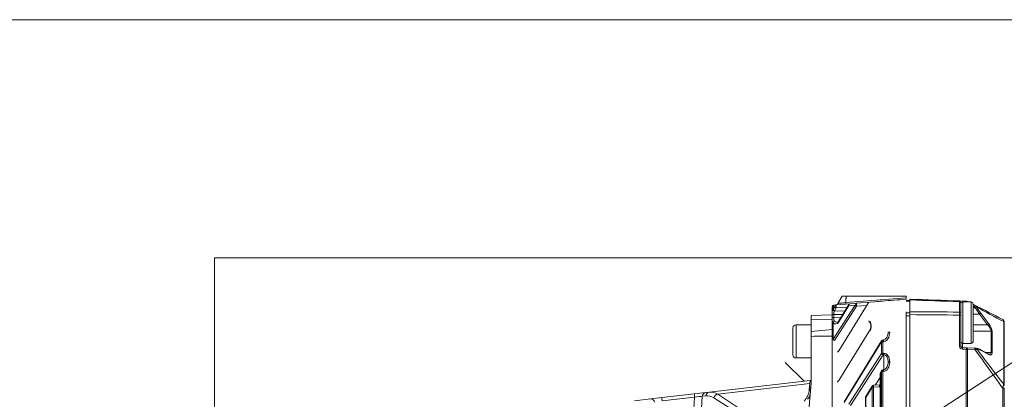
# Model space of a CAD drawing. Header units: millimetres. Extents: x 0 to 837, y 0 to 589.
# Tile 107 of 167: x 341 to 504, y 526 to 589. Entities that reach past the tile are written whole.
import ezdxf

# ---------------------------------------------------------------- set-up
doc = ezdxf.new("R2010")
doc.units = ezdxf.units.MM
doc.layers.add('1', color=7, linetype='Continuous', true_color=0xffffff)
doc.layers.add('256', color=7, linetype='Continuous', true_color=0xffffff)
doc.styles.add('ideas_simplex', font='simplex.shx')
doc.dimstyles.get("Standard").update_dxf_attribs({"dimtxt": 0.18, "dimasz": 0.18, "dimexe": 0.18, "dimexo": 0.0625, "dimgap": 0.09, "dimtad": 0, "dimtih": 1, "dimtoh": 1, "dimdec": 4, "dimzin": 0, "dimdsep": 46, "dimtxsty": 'Standard', "dimcen": 0.09, "dimadec": 0, "dimazin": 0, "dimtfac": 1, "dimtdec": 4, "dimtofl": 0, "dimtmove": 0, "dimatfit": 3, "dimfxl": 1, "dimtolj": 1, "dimtzin": 0, "dimarcsym": 0})

# ---------------------------------------------------------------- blocks, each defined once
blk = doc.blocks.new('_U4')
at = {"layer": '1', "color": 27, "lineweight": 13}
for p, q in [((475.022535, 512.125247), (519.887851, 541.278268)), ((519.887851, 541.278268), (521.887851, 541.278268))]:
    blk.add_line(p, q, dxfattribs=at)
at = {"layer": '1', "color": 27, "lineweight": 18}
for points in [[(484.078596, 518.009782), (486.305944, 520.087937), (486.882393, 519.200813)], [(481.311467, 516.21173), (479.084119, 514.133574), (478.50767, 515.020699)]]:
    blk.add_solid(points, dxfattribs=at)
at = {"layer": '1', "color": 87, "linetype": 'Continuous', "lineweight": 25, "char_height": 3, "attachment_point": 7, "line_spacing_factor": 1.204819, "style": 'ideas_simplex'}
for s, insert in [('\\W1.2715;5 n°8', (527.116851, 538.913268)), ('\\W1.1484;M', (523.546851, 538.913268))]:
    blk.add_mtext(s, dxfattribs=dict(at, insert=insert))

msp = doc.modelspace()

# ---------------------------------------------------------------- linework, layer by layer
at = {"layer": '1', "color": 251, "linetype": 'Continuous', "lineweight": 18}
for p in [(373.329, 435.758), (510.845, 549.464)]:
    msp.add_line(p, (373.329, 549.464), dxfattribs=at)
at = {"layer": '1', "color": 143, "linetype": 'Continuous', "lineweight": 18}
for p, q in [((477.542, 543.111), (476.845, 541.904)), ((478.219, 543.111), (488.195, 543.111)), ((488.195, 542.859), (488.195, 543.111)), ((476.171, 541.633), (476.278, 541.642)), ((476.278, 541.642), (476.574, 541.666)), ((476.574, 541.666), (478.911, 541.856)), ((481.888, 541.975), (477.014, 534.059)), ((478.68, 541.714), (477.014, 539.009)), ((478.911, 541.856), (479.943, 541.94)), ((479.943, 541.94), (482.119, 542.117)), ((482.119, 542.117), (483.005, 542.189)), ((483.005, 542.189), (484.32, 542.296)), ((488.195, 542.859), (488.195, 542.611)), ((488.795, 542.486), (488.795, 540.531)), ((497.054, 542.322), (497.536, 542.306)), ((497.295, 541.972), (497.295, 540.347)), ((497.536, 542.306), (498.184, 542.283)), ((498.394, 542.228), (498.526, 542.161)), ((499.295, 541.768), (499.653, 541.585)), ((475.895, 499.467), (475.895, 541.334)), ((488.195, 540.048), (488.195, 522.581)), ((488.795, 445.174), (488.795, 540.047)), ((497.295, 539.971), (497.295, 534.8)), ((482.173, 538.749), (482.176, 538.745)), ((504.495, 538.667), (504.495, 528.287)), ((482.178, 537.497), (477.014, 529.109)), ((482.18, 537.5), (482.178, 537.497)), ((485.195, 537.113), (485.195, 537.168)), ((484.113, 535.691), (477.9, 525.597)), ((484.437, 535.843), (484.334, 535.831)), ((497.536, 534.55), (498.184, 534.527)), ((498.184, 534.527), (498.289, 534.524)), ((498.289, 534.524), (499.548, 534.48)), ((499.726, 534.473), (499.735, 534.473)), ((501.824, 533.532), (500.47, 534.248)), ((501.824, 533.532), (501.82, 533.534)), ((485.195, 532.163), (485.195, 532.218)), ((483.873, 530.338), (483.873, 523.436)), ((484.113, 530.741), (483.879, 530.36)), ((484.437, 530.894), (484.334, 530.881)), ((483.769, 528.387), (482.774, 528.324)), ((482.538, 528.182), (481.474, 526.454)), ((504.495, 527.853), (504.495, 457.369)), ((481.43, 526.297), (481.43, 523.538))]:
    msp.add_line(p, q, dxfattribs=at)
at = {"layer": '1', "color": 143, "linetype": 'Continuous', "lineweight": 13}
for p, q in [((476.049, 535.959), (479.714, 541.641)), ((476.344, 541.367), (476.049, 541.343)), ((476.049, 540.909), (476.344, 541.367)), ((479.96, 541.429), (476.295, 535.747)), ((478.682, 541.557), (477.016, 538.851)), ((478.157, 542.043), (488.195, 542.859)), ((479.714, 541.641), (478.682, 541.557)), ((481.636, 541.565), (479.96, 541.429)), ((497.054, 540.472), (497.054, 542.188)), ((499.548, 541.362), (499.295, 541.492)), ((476.049, 541.343), (475.895, 541.334)), ((476.187, 540.087), (475.895, 540.087)), ((475.895, 539.561), (475.895, 540.087)), ((476.049, 541.343), (476.049, 540.909)), ((476.187, 540.087), (476.187, 539.561)), ((477.669, 540.071), (476.187, 540.087)), ((476.268, 540.652), (478.015, 540.633)), ((476.59, 541.155), (476.295, 540.697)), ((478.428, 541.304), (476.59, 541.155)), ((497.054, 534.8), (497.054, 539.971)), ((497.295, 539.971), (497.054, 539.971)), ((499.295, 541.176), (499.735, 541.178)), ((500.362, 540.131), (499.295, 540.125)), ((499.735, 541.178), (499.726, 541.194)), ((499.916, 541.302), (499.925, 541.286)), ((501.716, 538.353), (500.362, 540.131)), ((500.552, 540.327), (501.906, 538.548)), ((476.187, 539.561), (475.895, 539.561)), ((476.049, 538.746), (476.049, 535.959)), ((476.187, 539.561), (477.402, 539.638)), ((499.295, 538.374), (501.716, 538.353)), ((504.392, 528.502), (504.392, 538.882)), ((485.195, 537.113), (485.471, 537.113)), ((502.293, 537.291), (499.295, 537.317)), ((502.293, 533.751), (502.293, 537.291)), ((502.482, 537.221), (502.482, 533.682)), ((484.115, 535.533), (477.901, 525.44)), ((484.115, 533.615), (484.115, 535.533)), ((484.115, 535.533), (484.345, 535.533)), ((484.448, 535.546), (484.345, 535.533)), ((484.345, 535.533), (484.345, 533.615)), ((497.536, 535.267), (497.536, 534.55)), ((478.675, 525.18), (484.115, 533.615)), ((484.361, 533.403), (478.92, 524.968)), ((484.115, 533.615), (484.345, 533.615)), ((484.345, 533.615), (484.448, 533.619)), ((484.465, 533.407), (484.361, 533.403)), ((484.465, 530.901), (484.465, 533.407)), ((497.295, 534.8), (497.054, 534.8)), ((498.184, 534.277), (497.536, 534.3)), ((498.184, 450.944), (498.184, 534.277)), ((498.394, 534.274), (498.184, 534.277)), ((499.653, 534.23), (498.394, 534.274)), ((498.394, 534.274), (498.394, 450.948)), ((499.925, 534.331), (499.916, 534.331)), ((501.906, 533.419), (500.552, 534.135)), ((501.337, 533.79), (502.293, 533.751)), ((485.195, 532.218), (485.471, 532.218)), ((485.195, 532.163), (485.471, 532.163)), ((485.471, 532.218), (485.471, 532.163)), ((484.115, 530.584), (483.919, 530.265)), ((483.919, 530.265), (483.919, 523.436)), ((484.115, 523.428), (484.115, 530.584)), ((484.345, 530.584), (484.115, 530.584)), ((484.448, 530.596), (484.345, 530.584)), ((484.345, 530.584), (484.345, 523.428)), ((483.055, 528.341), (483.873, 529.609)), ((482.539, 528.024), (481.476, 526.297)), ((482.539, 523.494), (482.539, 528.024)), ((482.785, 528.024), (482.539, 528.024)), ((483.78, 528.087), (482.785, 528.024)), ((482.785, 528.024), (482.785, 523.494)), ((504.495, 527.853), (504.223, 527.853)), ((504.223, 457.369), (504.223, 527.853)), ((481.43, 526.297), (481.476, 526.297)), ((481.476, 526.297), (481.476, 523.538))]:
    msp.add_line(p, q, dxfattribs=at)
at = {"layer": '1', "color": 18, "linetype": 'Continuous', "lineweight": 18}
for p, q in [((477.231, 541.719), (477.231, 541.719)), ((485.471, 542.389), (486.7, 542.489)), ((486.7, 542.489), (487.198, 542.53)), ((487.198, 542.53), (487.198, 542.53)), ((487.198, 542.53), (487.198, 542.53))]:
    msp.add_line(p, q, dxfattribs=at)
at = {"layer": '1', "color": 252, "linetype": 'Continuous', "lineweight": 18}
for p, q in [((488.195, 542.411), (488.795, 542.411)), ((498.995, 542.161), (497.595, 542.161)), ((499.295, 537.504), (499.295, 541.861)), ((488.195, 540.331), (488.195, 540.53)), ((488.195, 540.048), (488.195, 540.331)), ((488.795, 540.331), (488.795, 540.547)), ((488.795, 540.331), (488.795, 540.051)), ((499.295, 535.561), (499.295, 537.504)), ((497.595, 535.261), (498.995, 535.261)), ((468.11, 532.114), (471.228, 528.996)), ((472.147, 528.077), (472.332, 527.892)), ((472.173, 527.77), (472.174, 527.771)), ((472.174, 527.77), (472.176, 527.772))]:
    msp.add_line(p, q, dxfattribs=at)
at = {"layer": '1', "color": 252, "linetype": 'Continuous', "lineweight": 13}
for p, q in [((488.795, 542.286), (488.195, 542.286)), ((497.595, 542.161), (497.595, 535.261)), ((498.995, 542.161), (498.995, 537.389)), ((488.195, 540.331), (488.795, 540.331)), ((488.795, 539.847), (488.195, 539.847)), ((498.995, 537.389), (498.995, 535.261))]:
    msp.add_line(p, q, dxfattribs=at)
at = {"layer": '1', "color": 9, "linetype": 'Continuous', "lineweight": 18}
for p, q in [((472.395, 539.901), (475.895, 540.023)), ((472.395, 539.17), (472.395, 539.901)), ((472.395, 537.224), (472.395, 539.17)), ((472.395, 536.444), (472.395, 537.224)), ((472.395, 536.444), (472.395, 528.611)), ((455.482, 527.179), (472.238, 529.113)), ((469.989, 501.111), (472.395, 528.611)), ((472.102, 527.561), (472.194, 528.604)), ((472.238, 529.113), (472.194, 528.604)), ((447.608, 526.27), (452.998, 526.892)), ((452.998, 526.892), (454.881, 527.109)), ((454.881, 527.109), (455.482, 527.179)), ((443.083, 525.748), (445.765, 526.057)), ((445.765, 526.057), (447.608, 526.27))]:
    msp.add_line(p, q, dxfattribs=at)
at = {"layer": '1', "color": 27, "linetype": 'Continuous', "lineweight": 13}
msp.add_line((469.895, 538.361), (469.895, 532.861), dxfattribs=at)
at = {"layer": '1', "color": 27, "linetype": 'Continuous', "lineweight": 18}
for p, q in [((472.395, 538.361), (469.895, 538.361)), ((469.395, 533.361), (469.395, 537.861)), ((469.895, 532.861), (472.395, 532.861))]:
    msp.add_line(p, q, dxfattribs=at)
at = {"layer": '1', "color": 9, "linetype": 'Continuous', "lineweight": 13}
for p, q in [((475.895, 539.292), (472.395, 539.17)), ((472.395, 537.224), (475.895, 537.591)), ((472.194, 528.604), (456.89, 526.838)), ((456.89, 526.838), (460.248, 524.657)), ((453.059, 526.341), (447.668, 525.719)), ((452.202, 511.611), (453.059, 526.341)), ((454.314, 526.495), (453.448, 511.611)), ((454.915, 526.564), (454.314, 526.495)), ((459.596, 524.07), (456.238, 526.251))]:
    msp.add_line(p, q, dxfattribs=at)
at = {"layer": '1', "color": 143, "linetype": 'Continuous', "lineweight": 18}
for centre, radius, start, end in [((476.195, 541.334), 0.3, 94.64797, 180), ((476.412, 542.154), 0.5, 274.64797, 330.00008), ((478.936, 541.557), 0.3, 94.64797, 148.38238), ((482.143, 541.818), 0.3, 94.64797, 148.38238), ((497.045, 542.073), 0.25, 0, 88), ((498.166, 541.783), 0.5, 62.93258, 88), ((503.995, 538.805), 0.5, 0, 62.93258), ((484.369, 535.533), 0.3, 96.74862, 148.38238), ((497.545, 534.8), 0.25, 180, 268), ((484.369, 530.584), 0.3, 96.74862, 148.38238), ((482.793, 528.024), 0.3, 93.61733, 148.38238), ((481.73, 526.297), 0.3, 148.38238, 180)]:
    msp.add_arc(centre, radius, start, end, dxfattribs=at)
at = {"layer": '1', "color": 252, "linetype": 'Continuous', "lineweight": 18}
for centre, start, end in [((497.595, 541.861), 90, 180), ((498.995, 541.861), 0, 90), ((497.595, 535.561), 180, 270), ((498.995, 535.561), 270, 0)]:
    msp.add_arc(centre, 0.3, start, end, dxfattribs=at)
at = {"layer": '1', "color": 27, "linetype": 'Continuous', "lineweight": 18}
for centre, start, end in [((469.895, 537.861), 90, 180), ((469.895, 533.361), 180, 270)]:
    msp.add_arc(centre, 0.5, start, end, dxfattribs=at)
at = {"layer": '1', "color": 143, "linetype": 'Continuous', "lineweight": 13}
msp.add_arc((497.554, 534.8), 0.5, 180, 268, dxfattribs=at)
for centre, major_axis, ratio, start_param, end_param in [((476.303, 541.343), (0.024, -0.299), 0.845302, 3.1415927, 4.6437732), ((476.598, 541.367), (0.024, -0.299), 0.845302, 3.1415927, 4.6437732), ((476.598, 541.367), (0.252, -0.163), 0.652221, 3.9214551, 5.0819022), ((476.598, 541.367), (0.024, -0.299), 0.117132, 3.1415927, 5.4911789), ((478.936, 541.557), (0.255, -0.157), 0.639648, 3.1415691, 3.9078579), ((478.936, 541.557), (0.024, -0.299), 0.845302, 3.1415927, 4.6437732), ((479.968, 541.641), (0.024, -0.299), 0.845302, 3.1415927, 4.6437732), ((479.968, 541.641), (0.252, -0.163), 0.652221, 3.9214551, 5.0819022), ((479.968, 541.641), (0.024, -0.299), 0.117132, 3.1415927, 5.4911789), ((497.045, 541.972), (0.25, 0), 0.865309, 0, 1.5358897), ((497.528, 542.056), (-0.009, -0.25), 0.034878, 1.9830723, 3.1415927), ((498.175, 542.033), (-0.009, -0.25), 0.034878, 2.1085646, 3.1415927), ((498.28, 542.006), (-0.114, -0.223), 0.031081, 2.3564094, 3.1415927), ((499.54, 541.362), (0.114, 0.223), 0.031081, 4.7282703, 6.2831853), ((476.895, 540.514), (0.999, -0.051), 0.69908, 2.6148863, 2.6907577), ((476.276, 540.864), (0.264, -0.142), 0.668048, 3.8206759, 5.0301554), ((476.303, 540.909), (0.252, -0.163), 0.652221, 3.9214551, 5.0819022), ((476.887, 540.302), (0.5, -0.509), 0.963647, 3.3555529, 3.4314243), ((497.045, 540.347), (0.25, 0), 0.501238, 0, 1.5358897), ((499.718, 541.194), (-0.219, -0.121), 0.016898, 1.601341, 2.6965229), ((499.726, 541.178), (-0.219, -0.121), 0.016898, 1.601341, 2.6965229), ((501.243, 541.188), (1.824, -2.907), 0.383985, 4.4793488, 4.8372259), ((501.441, 541.296), (1.867, -2.637), 0.399466, 4.4404593, 4.7983364), ((500.353, 540.219), (0.199, 0.151), 0.305106, 4.5269699, 5.8141657), ((476.303, 538.746), (0.24, 0.18), 0.690075, 1.1641097, 2.3137125), ((476.518, 539.599), (0.05, 1.103), 0.637596, 2.4834665, 3.9962687), ((476.772, 539.599), (0.244, 0.776), 0.863235, 2.7351941, 3.4537988), ((477.27, 538.851), (-0.255, 0.157), 0.639648, 6.2831618, 7.0494505), ((482.418, 538.924), (0.26, 0.149), 0.620216, 2.3944923, 3.1420872), ((482.431, 538.902), (0.258, 0.153), 0.629937, 2.3851685, 3.1412553), ((482.987, 540.111), (0, 1.763), 0.630951, 2.3093745, 2.3264438), ((501.707, 538.44), (0.199, 0.151), 0.305106, 4.5269699, 5.8141657), ((501.298, 538.006), (0.917, -0.932), 0.413977, 0.3925369, 1.5352488), ((501.496, 538.114), (0.863, -1.209), 0.395235, 0.5058595, 1.6485714), ((503.995, 538.667), (-0.5, 0), 0.707107, 3.1415927, 3.7960911), ((482.434, 537.34), (-0.255, 0.157), 0.639648, 6.2831618, 7.0494505), ((484.421, 537.028), (0.119, 1.485), 0.702494, 3.281511, 4.8261274), ((502.284, 537.114), (0.25, 0), 0.707107, 0.6544985, 1.5358897), ((476.303, 535.959), (0.252, -0.163), 0.652221, 3.9214551, 5.0819022), ((484.369, 535.533), (0.255, -0.157), 0.639648, 3.1415691, 3.9078579), ((484.369, 535.533), (-0.035, 0.298), 0.080476, 0.0000103, 1.5612735), ((484.473, 535.546), (-0.035, 0.298), 0.080476, 0.0063614, 1.5612735), ((484.369, 533.615), (0.252, -0.163), 0.652221, 3.9214551, 5.0819022), ((484.369, 533.615), (0.013, -0.3), 0.080955, 4.7088053, 5.4948336), ((484.421, 532.133), (0.119, 1.485), 0.702494, 4.8261274, 6.3707438), ((484.473, 533.619), (0.013, -0.3), 0.080955, 4.7088053, 5.4948336), ((484.445, 532.133), (0.076, 1.275), 0.585237, 4.8144074, 6.3590238), ((497.528, 534.3), (-0.009, -0.25), 0.034878, 1.5720143, 3.1415927), ((498.175, 534.277), (-0.009, -0.25), 0.034878, 1.5720143, 3.1415927), ((498.28, 534.274), (-0.009, -0.25), 0.454819, 1.5866776, 3.1415927), ((499.54, 534.23), (0.009, 0.25), 0.454819, 4.7282703, 6.2831853), ((499.718, 534.224), (0.009, 0.25), 0.874957, 5.1880034, 6.2831853), ((499.726, 534.223), (-0.009, -0.25), 0.874957, 2.0464107, 3.1415927), ((501.441, 531.526), (1.874, -2.711), 0.3839, 2.5054473, 2.8633243), ((500.353, 534.027), (-0.117, -0.221), 0.757824, 2.4211082, 3.1420987), ((501.707, 533.311), (-0.117, -0.221), 0.757824, 2.4211082, 3.1415757), ((501.496, 534.607), (0.865, -1.236), 0.383064, 5.6412531, 6.783965), ((501.298, 534.499), (0.919, -0.964), 0.394251, 5.9322906, 6.6808027), ((502.284, 533.574), (0.25, 0), 0.707107, 0.6544985, 1.5358897), ((484.421, 532.078), (0.119, 1.485), 0.702494, 3.281511, 4.8261274), ((484.369, 530.584), (0.255, -0.157), 0.639648, 3.1415691, 3.9078579), ((484.369, 530.584), (-0.035, 0.298), 0.080476, 0.0000103, 1.5612735), ((484.473, 530.596), (-0.035, 0.298), 0.080476, 0.0063614, 1.5612735), ((482.793, 528.024), (-0.019, 0.299), 0.026125, 0.0000268, 1.5691446), ((483.788, 528.087), (-0.019, 0.299), 0.026125, 0.0023808, 1.5691446), ((503.995, 528.287), (-0.5, 0), 0.707107, 3.1415927, 3.7960911), ((482.793, 528.024), (0.255, -0.157), 0.639648, 3.1415691, 3.9078579), ((484.228, 529.601), (0.9, 1.406), 0.62879, 3.5736867, 3.6513291), ((481.73, 526.297), (-0.255, 0.157), 0.639648, 6.2831618, 7.0494505)]:
    msp.add_ellipse(centre, major_axis=major_axis, ratio=ratio, start_param=start_param, end_param=end_param, dxfattribs=at)
at = {"layer": '1', "color": 9, "linetype": 'Continuous', "lineweight": 18}
for centre, major_axis, ratio, start_param, end_param in [((406.761, 528.57), (71.634, 7.505), 0.03471, 0.2613318, 0.4085649), ((469.114, 527.822), (0, -3), 1, 0.7853982, 1.4835299), ((470.753, 527.057), (0.202, -1.486), 1, 0.6503437, 1.3484754)]:
    msp.add_ellipse(centre, major_axis=major_axis, ratio=ratio, start_param=start_param, end_param=end_param, dxfattribs=at)
at = {"layer": '1', "color": 143, "linetype": 'Continuous', "lineweight": 18}
msp.add_ellipse((484.173, 530.265), major_axis=(0.298, -0.084), ratio=0.361655, start_param=3.0395266, end_param=3.8058153, dxfattribs=at)
at = {"layer": '1', "color": 9, "linetype": 'Continuous', "lineweight": 13}
for centre, major_axis, ratio, start_param, end_param in [((453.084, 526.147), (-0.086, 0.745), 0.003951, 0, 1.3067619), ((454.967, 526.364), (-0.086, 0.745), 0.877005, 0, 1.2951214), ((455.568, 526.434), (-0.086, 0.745), 0.877005, 0, 1.2951214), ((454.169, 516.961), (1.946, 10.196), 0.441133, 6.1029029, 6.4204676), ((456.89, 526.121), (0.409, 0.629), 0.872046, 0.6402289, 1.9050371), ((445.851, 525.312), (-0.086, 0.745), 0.841353, 4.910452, 6.2831853), ((447.694, 525.525), (-0.086, 0.745), 0.003951, 0, 1.3067619), ((452.974, 526.134), (1.52, 0.311), 0.119984, 0.4668568, 1.4901358), ((453.517, 517.091), (2.052, 9.443), 0.444783, 6.1162529, 6.4338176)]:
    msp.add_ellipse(centre, major_axis=major_axis, ratio=ratio, start_param=start_param, end_param=end_param, dxfattribs=at)
at = {"layer": '1', "color": 143, "linetype": 'Continuous', "lineweight": 18}
for points, knots in [([(478.219, 543.111), (478.173, 543.111), (478.128, 543.111), (478.061, 543.111), (478.04, 543.111), (478.007, 543.111), (477.997, 543.111), (477.976, 543.111), (477.965, 543.111), (477.913, 543.111), (477.874, 543.111), (477.819, 543.111), (477.801, 543.111), (477.767, 543.111), (477.751, 543.111), (477.704, 543.111), (477.677, 543.111), (477.641, 543.111), (477.63, 543.111), (477.61, 543.111), (477.6, 543.111), (477.576, 543.111), (477.563, 543.111), (477.55, 543.111), (477.547, 543.111), (477.543, 543.111), (477.542, 543.111), (477.542, 543.111)], [0, 0, 0, 0, 0.125, 0.125, 0.1875, 0.1875, 0.21875, 0.21875, 0.25, 0.25, 0.375, 0.375, 0.4375, 0.4375, 0.5, 0.5, 0.625, 0.625, 0.6875, 0.6875, 0.75, 0.75, 0.875, 0.875, 0.9375, 0.9375, 1, 1, 1, 1]), ([(477.542, 543.111), (477.542, 543.111), (477.546, 543.111), (477.559, 543.111), (477.564, 543.111), (477.573, 543.111), (477.577, 543.111), (477.584, 543.111), (477.588, 543.111), (477.609, 543.111), (477.629, 543.111), (477.664, 543.111), (477.677, 543.111), (477.705, 543.111), (477.72, 543.111), (477.766, 543.111), (477.8, 543.111), (477.855, 543.111), (477.874, 543.111), (477.903, 543.111), (477.913, 543.111), (477.934, 543.111), (477.944, 543.111), (477.995, 543.111), (478.038, 543.111), (478.105, 543.111), (478.127, 543.111), (478.173, 543.111), (478.196, 543.111), (478.219, 543.111)], [0, 0, 0, 0, 0.125, 0.125, 0.1875, 0.1875, 0.21875, 0.21875, 0.25, 0.25, 0.375, 0.375, 0.4375, 0.4375, 0.5, 0.5, 0.625, 0.625, 0.6875, 0.6875, 0.71875, 0.71875, 0.75, 0.75, 0.875, 0.875, 0.9375, 0.9375, 1, 1, 1, 1]), ([(488.795, 542.486), (488.795, 542.506), (488.795, 542.542), (488.795, 542.568), (488.795, 542.584), (488.795, 542.589), (488.795, 542.597), (488.795, 542.6), (488.795, 542.608), (488.795, 542.611), (488.795, 542.611)], [0, 0, 0, 0, 0.2501816, 0.5003632, 0.5003632, 0.625454, 0.625454, 0.7505449, 0.7505449, 1, 1, 1, 1]), ([(497.295, 542.073), (497.295, 542.073), (497.295, 542.07), (497.295, 542.062), (497.295, 542.055), (497.295, 542.038), (497.295, 542.028), (497.295, 542.003), (497.295, 541.988), (497.295, 541.972)], [0, 0, 0, 0, 0.25, 0.25, 0.5, 0.5, 0.75, 0.75, 1, 1, 1, 1]), ([(488.195, 540.53), (488.195, 540.493), (488.195, 540.418), (488.195, 540.338), (488.195, 540.278), (488.195, 540.257), (488.195, 540.216), (488.195, 540.195), (488.195, 540.132), (488.195, 540.09), (488.195, 540.048)], [0, 0, 0, 0, 0.25, 0.5, 0.5, 0.625, 0.625, 0.75, 0.75, 1, 1, 1, 1]), ([(488.795, 540.047), (488.795, 540.09), (488.795, 540.174), (488.795, 540.256), (488.795, 540.317), (488.795, 540.337), (488.795, 540.377), (488.795, 540.397), (488.795, 540.456), (488.795, 540.494), (488.795, 540.531)], [0, 0, 0, 0, 0.25, 0.5, 0.5, 0.625, 0.625, 0.75, 0.75, 1, 1, 1, 1]), ([(497.295, 540.347), (497.295, 540.319), (497.295, 540.289), (497.295, 540.229), (497.295, 540.198), (497.295, 540.134), (497.295, 540.102), (497.295, 540.037), (497.295, 540.004), (497.295, 539.971)], [0, 0, 0, 0, 0.25, 0.25, 0.5, 0.5, 0.75, 0.75, 1, 1, 1, 1]), ([(475.895, 539.45), (475.895, 539.465), (475.895, 539.48), (475.895, 539.517), (475.895, 539.539), (475.895, 539.561)], [0, 0, 0, 0, 0.4131455, 0.4131455, 1, 1, 1, 1]), ([(477.014, 539.009), (476.997, 538.981), (476.945, 538.907), (476.856, 538.828), (476.79, 538.798), (476.759, 538.799), (476.751, 538.8)], [0, 0, 0, 0, 0.1660532, 0.5021416, 0.8583398, 1, 1, 1, 1]), ([(481.916, 538.988), (481.923, 538.989), (481.947, 538.989), (482.008, 538.958), (482.093, 538.882), (482.14, 538.801), (482.157, 538.768)], [0, 0, 0, 0, 0.1501263, 0.4977017, 0.8246021, 1, 1, 1, 1]), ([(482.173, 538.744), (482.179, 538.736), (482.216, 538.684), (482.275, 538.526), (482.325, 538.288), (482.333, 538.032), (482.3, 537.795), (482.242, 537.612), (482.198, 537.532), (482.177, 537.503)], [0, 0, 0, 0, 0.0347292, 0.2188015, 0.3936412, 0.560893, 0.7235167, 0.8848744, 1, 1, 1, 1]), ([(485.195, 537.113), (485.195, 537.051), (485.185, 536.863), (485.123, 536.562), (484.982, 536.25), (484.8, 536.018), (484.611, 535.884), (484.488, 535.851), (484.437, 535.843)], [0, 0, 0, 0, 0.1170049, 0.3546256, 0.5730718, 0.7576469, 0.9050451, 1, 1, 1, 1]), ([(477.014, 534.059), (476.997, 534.031), (476.945, 533.957), (476.856, 533.878), (476.79, 533.848), (476.759, 533.849), (476.751, 533.851)], [0, 0, 0, 0, 0.1660532, 0.5021416, 0.8583398, 1, 1, 1, 1]), ([(499.548, 534.48), (499.567, 534.479), (499.584, 534.478), (499.618, 534.477), (499.634, 534.477), (499.665, 534.476), (499.679, 534.475), (499.705, 534.474), (499.716, 534.474), (499.726, 534.473)], [0, 0, 0, 0, 0.25, 0.25, 0.5, 0.5, 0.75, 0.75, 1, 1, 1, 1]), ([(500.47, 534.248), (500.407, 534.282), (500.226, 534.368), (499.981, 534.449), (499.8, 534.47), (499.735, 534.473)], [0, 0, 0, 0, 0.2522589, 0.7287132, 1, 1, 1, 1]), ([(502.012, 533.47), (502.012, 533.47), (502.009, 533.47), (501.939, 533.476), (501.868, 533.51), (501.824, 533.532)], [0, 0, 0, 0, 0.0028967, 0.5176868, 1, 1, 1, 1]), ([(485.195, 532.163), (485.195, 532.101), (485.185, 531.913), (485.123, 531.613), (484.982, 531.3), (484.8, 531.069), (484.611, 530.935), (484.488, 530.901), (484.437, 530.894)], [0, 0, 0, 0, 0.1170049, 0.3546256, 0.5730718, 0.7576469, 0.9050451, 1, 1, 1, 1]), ([(477.014, 529.109), (476.997, 529.082), (476.945, 529.007), (476.856, 528.928), (476.79, 528.899), (476.759, 528.899), (476.751, 528.901)], [0, 0, 0, 0, 0.1660532, 0.5021416, 0.8583398, 1, 1, 1, 1])]:
    msp.add_open_spline(points, degree=3, knots=knots, dxfattribs=at)
at = {"layer": '1', "color": 143, "linetype": 'Continuous', "lineweight": 13}
for points, degree in [([(478.219, 543.111), (478.157, 542.043)], 1), ([(497.054, 542.188), (494.301, 542.287), (491.548, 542.387), (488.795, 542.486)], 3), ([(488.795, 540.531), (491.548, 540.512), (494.301, 540.492), (497.054, 540.472)], 3), ([(497.054, 539.971), (494.301, 539.997), (491.548, 540.023), (488.795, 540.047)], 3), ([(504.392, 538.882), (502.9, 539.688), (501.408, 540.495), (499.916, 541.302)], 3), ([(482.179, 538.735), (482.17, 538.736), (482.161, 538.736), (482.152, 538.737)], 3), ([(504.223, 527.853), (502.699, 529.978), (501.176, 532.104), (499.653, 534.23)], 3), ([(499.916, 534.331), (501.408, 532.388), (502.9, 530.445), (504.392, 528.502)], 3)]:
    msp.add_open_spline(points, degree=degree, dxfattribs=at)
for points, knots in [([(476.845, 541.904), (476.845, 541.904), (476.847, 541.905), (476.854, 541.905), (476.857, 541.906), (476.863, 541.906), (476.867, 541.907), (476.888, 541.909), (476.913, 541.912), (476.962, 541.917), (476.98, 541.919), (477.021, 541.923), (477.043, 541.925), (477.113, 541.932), (477.167, 541.938), (477.243, 541.946), (477.258, 541.948), (477.29, 541.951), (477.307, 541.953), (477.357, 541.958), (477.391, 541.962), (477.498, 541.973), (477.573, 541.981), (477.674, 541.992), (477.694, 541.994), (477.734, 541.998), (477.755, 542), (477.817, 542.007), (477.858, 542.011), (477.984, 542.024), (478.07, 542.033), (478.157, 542.043)], [0, 0, 0, 0, 0.0625, 0.0625, 0.09375, 0.09375, 0.125, 0.125, 0.25, 0.25, 0.3125, 0.3125, 0.375, 0.375, 0.5, 0.5, 0.53125, 0.53125, 0.5625, 0.5625, 0.625, 0.625, 0.75, 0.75, 0.78125, 0.78125, 0.8125, 0.8125, 0.875, 0.875, 1, 1, 1, 1]), ([(478.153, 541.794), (478.156, 541.795), (478.158, 541.8), (478.161, 541.823), (478.162, 541.84), (478.162, 541.883), (478.162, 541.91), (478.161, 541.971), (478.159, 542.005), (478.157, 542.043)], [0, 0, 0, 0, 0.25, 0.25, 0.5, 0.5, 0.75, 0.75, 1, 1, 1, 1]), ([(497.054, 542.188), (497.054, 542.21), (497.054, 542.229), (497.054, 542.263), (497.054, 542.277), (497.054, 542.294), (497.054, 542.299), (497.054, 542.307), (497.054, 542.311), (497.054, 542.319), (497.054, 542.322), (497.054, 542.322)], [0, 0, 0, 0, 0.25, 0.25, 0.5, 0.5, 0.625, 0.625, 0.75, 0.75, 1, 1, 1, 1]), ([(499.726, 541.194), (499.716, 541.212), (499.705, 541.23), (499.679, 541.262), (499.665, 541.277), (499.634, 541.306), (499.618, 541.319), (499.584, 541.342), (499.567, 541.353), (499.548, 541.362)], [0, 0, 0, 0, 0.25, 0.25, 0.5, 0.5, 0.75, 0.75, 1, 1, 1, 1]), ([(499.653, 541.585), (499.657, 541.583), (499.661, 541.581), (499.668, 541.577), (499.679, 541.571), (499.703, 541.557), (499.723, 541.543), (499.762, 541.514), (499.786, 541.492), (499.832, 541.443), (499.852, 541.417), (499.879, 541.376), (499.887, 541.361), (499.899, 541.339), (499.904, 541.328), (499.91, 541.315), (499.913, 541.309), (499.914, 541.306), (499.915, 541.304), (499.916, 541.302)], [0, 0, 0, 0, 0.03125, 0.03125, 0.0625, 0.125, 0.25, 0.25, 0.5, 0.5, 0.75, 0.75, 0.875, 0.875, 0.9375, 0.96875, 0.984375, 0.984375, 1, 1, 1, 1]), ([(475.895, 540.087), (475.895, 540.128), (475.895, 540.167), (475.895, 540.246), (475.895, 540.284), (475.896, 540.341), (475.896, 540.36), (475.897, 540.397), (475.898, 540.416), (475.9, 540.47), (475.902, 540.504), (475.908, 540.571), (475.912, 540.603), (475.921, 540.649), (475.924, 540.664), (475.931, 540.693), (475.934, 540.707), (475.956, 540.775), (475.979, 540.822), (476.011, 540.864)], [0, 0, 0, 0, 0.125, 0.125, 0.25, 0.25, 0.3125, 0.3125, 0.375, 0.375, 0.5, 0.5, 0.625, 0.625, 0.6875, 0.6875, 0.75, 0.75, 1, 1, 1, 1]), ([(476.268, 540.652), (476.243, 540.619), (476.226, 540.581), (476.208, 540.516), (476.204, 540.494), (476.197, 540.447), (476.194, 540.423), (476.19, 540.374), (476.189, 540.349), (476.188, 540.311), (476.188, 540.298), (476.187, 540.272), (476.187, 540.259), (476.187, 540.194), (476.187, 540.141), (476.187, 540.087)], [0, 0, 0, 0, 0.25, 0.25, 0.375, 0.375, 0.5, 0.5, 0.625, 0.625, 0.6875, 0.6875, 0.75, 0.75, 1, 1, 1, 1]), ([(497.054, 539.971), (497.054, 539.993), (497.054, 540.015), (497.054, 540.059), (497.054, 540.081), (497.054, 540.146), (497.054, 540.189), (497.054, 540.273), (497.054, 540.315), (497.054, 540.395), (497.054, 540.434), (497.054, 540.472)], [0, 0, 0, 0, 0.125, 0.125, 0.25, 0.25, 0.5, 0.5, 0.75, 0.75, 1, 1, 1, 1]), ([(476.049, 538.746), (476.028, 538.766), (476.01, 538.787), (475.978, 538.834), (475.965, 538.859), (475.942, 538.914), (475.933, 538.944), (475.919, 539.007), (475.913, 539.04), (475.907, 539.092), (475.905, 539.111), (475.902, 539.148), (475.901, 539.167), (475.899, 539.205), (475.898, 539.225), (475.897, 539.265), (475.896, 539.285), (475.895, 539.346), (475.895, 539.388), (475.895, 539.437), (475.895, 539.443), (475.895, 539.45)], [0, 0, 0, 0, 0.1398993, 0.1398993, 0.2797985, 0.2797985, 0.4196978, 0.4196978, 0.5595971, 0.5595971, 0.6295467, 0.6295467, 0.6994964, 0.6994964, 0.769446, 0.769446, 0.8393956, 0.8393956, 0.9792949, 0.9792949, 1, 1, 1, 1]), ([(476.187, 539.561), (476.187, 539.532), (476.185, 539.475), (476.184, 539.418), (476.184, 539.363), (476.184, 539.335), (476.185, 539.28), (476.186, 539.253), (476.19, 539.202), (476.192, 539.176), (476.199, 539.14), (476.201, 539.128), (476.207, 539.104), (476.21, 539.093), (476.218, 539.071), (476.222, 539.06), (476.232, 539.04), (476.247, 539.01), (476.267, 538.985), (476.283, 538.97)], [0, 0, 0, 0, 0.125, 0.25, 0.25, 0.375, 0.375, 0.5, 0.5, 0.625, 0.625, 0.6875, 0.6875, 0.75, 0.75, 0.8125, 0.8125, 0.875, 1, 1, 1, 1]), ([(482.177, 538.902), (482.192, 538.877), (482.207, 538.851), (482.233, 538.796), (482.259, 538.74), (482.281, 538.679), (482.297, 538.631), (482.302, 538.615), (482.311, 538.583), (482.316, 538.566), (482.337, 538.482), (482.35, 538.413), (482.362, 538.322), (482.364, 538.304), (482.367, 538.267), (482.369, 538.249), (482.373, 538.194), (482.375, 538.12), (482.373, 538.046), (482.37, 537.991), (482.369, 537.972), (482.366, 537.936), (482.364, 537.917), (482.353, 537.827), (482.34, 537.757), (482.319, 537.673), (482.315, 537.657), (482.305, 537.624), (482.3, 537.608), (482.284, 537.56), (482.273, 537.53), (482.237, 537.442), (482.21, 537.389), (482.18, 537.34)], [0, 0, 0, 0, 0.0625, 0.0625, 0.125, 0.1875, 0.1875, 0.21875, 0.21875, 0.25, 0.25, 0.375, 0.375, 0.40625, 0.40625, 0.4375, 0.4375, 0.5, 0.5625, 0.5625, 0.59375, 0.59375, 0.625, 0.625, 0.75, 0.75, 0.78125, 0.78125, 0.8125, 0.8125, 0.875, 0.875, 1, 1, 1, 1]), ([(504.392, 538.882), (504.391, 538.885), (504.391, 538.888), (504.39, 538.895), (504.389, 538.904), (504.386, 538.926), (504.379, 538.968), (504.371, 539.001), (504.363, 539.032), (504.36, 539.042), (504.354, 539.062), (504.344, 539.09), (504.327, 539.131), (504.312, 539.159), (504.299, 539.178), (504.295, 539.184), (504.287, 539.195), (504.274, 539.211), (504.26, 539.224), (504.246, 539.235), (504.239, 539.24), (504.232, 539.245), (504.227, 539.247), (504.225, 539.249), (504.223, 539.25)], [0, 0, 0, 0, 0.015625, 0.015625, 0.03125, 0.0625, 0.125, 0.25, 0.25, 0.3125, 0.3125, 0.375, 0.5, 0.625, 0.625, 0.6875, 0.6875, 0.75, 0.875, 0.875, 0.9375, 0.96875, 0.96875, 1, 1, 1, 1]), ([(499.916, 534.331), (499.913, 534.329), (499.91, 534.328), (499.903, 534.324), (499.891, 534.318), (499.879, 534.312), (499.852, 534.3), (499.832, 534.291), (499.798, 534.278), (499.786, 534.274), (499.762, 534.265), (499.737, 534.257), (499.71, 534.248), (499.689, 534.241), (499.682, 534.239), (499.668, 534.234), (499.661, 534.232), (499.653, 534.23)], [0, 0, 0, 0, 0.0625, 0.0625, 0.125, 0.25, 0.25, 0.5, 0.5, 0.625, 0.625, 0.75, 0.875, 0.875, 0.9375, 0.9375, 1, 1, 1, 1]), ([(504.223, 527.853), (504.225, 527.86), (504.227, 527.868), (504.232, 527.884), (504.239, 527.907), (504.256, 527.96), (504.269, 528.006), (504.283, 528.051), (504.287, 528.066), (504.295, 528.095), (504.308, 528.139), (504.319, 528.182), (504.341, 528.265), (504.354, 528.317), (504.368, 528.379), (504.371, 528.391), (504.376, 528.415), (504.381, 528.439), (504.386, 528.466), (504.389, 528.484), (504.39, 528.492), (504.391, 528.497), (504.391, 528.5), (504.392, 528.502)], [0, 0, 0, 0, 0.03125, 0.03125, 0.0625, 0.125, 0.25, 0.25, 0.3125, 0.3125, 0.375, 0.5, 0.5, 0.75, 0.75, 0.8125, 0.8125, 0.875, 0.9375, 0.96875, 0.984375, 0.984375, 1, 1, 1, 1])]:
    msp.add_open_spline(points, degree=3, knots=knots, dxfattribs=at)
at = {"layer": '1', "color": 143, "linetype": 'Continuous', "lineweight": 18}
for points, degree in [([(483.005, 542.189), (483.402, 542.221), (483.798, 542.253), (484.195, 542.286)], 3), ([(484.195, 542.286), (485.528, 542.394), (486.862, 542.502), (488.195, 542.611)], 3), ([(488.795, 542.611), (491.548, 542.515), (494.301, 542.418), (497.054, 542.322)], 3), ([(499.653, 541.585), (501.176, 540.807), (502.699, 540.028), (504.223, 539.25)], 3), ([(482.158, 538.775), (482.166, 538.762), (482.173, 538.749)], 2), ([(504.25, 539.236), (504.223, 539.25)], 1), ([(483.873, 528.401), (483.839, 528.394), (483.804, 528.389), (483.769, 528.387)], 3)]:
    msp.add_open_spline(points, degree=degree, dxfattribs=at)
at = {"layer": '1', "color": 252, "linetype": 'Continuous', "lineweight": 13}
msp.add_open_spline([(472.341, 527.656), (472.328, 527.642), (472.312, 527.626), (472.263, 527.577), (472.226, 527.54), (472.157, 527.471), (472.128, 527.442), (472.098, 527.412)], degree=3, knots=[0, 0, 0, 0, 0.2403756, 0.2403756, 0.7098592, 0.7098592, 1, 1, 1, 1], dxfattribs=at)
at = {"layer": '1', "color": 252, "linetype": 'Continuous', "lineweight": 18}
for points, knots in [([(472.151, 527.748), (472.152, 527.749), (472.152, 527.749), (472.175, 527.772), (472.181, 527.778), (472.182, 527.779), (472.181, 527.778), (472.179, 527.776), (472.179, 527.776), (472.179, 527.775)], [0, 0, 0, 0, 0.0179104, 0.0179104, 0.6149254, 0.6149254, 0.9134328, 0.9134328, 1, 1, 1, 1]), ([(472.173, 527.77), (472.173, 527.77), (472.173, 527.77), (472.174, 527.77), (472.174, 527.771), (472.176, 527.773), (472.178, 527.774), (472.18, 527.777), (472.181, 527.778), (472.181, 527.778), (472.181, 527.778), (472.181, 527.778)], [0, 0, 0, 0, 0.076041, 0.076041, 0.3777912, 0.3777912, 0.6795413, 0.6795413, 0.9812915, 0.9812915, 1, 1, 1, 1])]:
    msp.add_open_spline(points, degree=3, knots=knots, dxfattribs=at)
at = {"layer": '256', "color": 3, "linetype": 'Continuous', "lineweight": 18}
msp.add_line((15, 589), (836, 589), dxfattribs=at)

# ---------------------------------------------------------------- dimensions: what is measured, and where the dimension line sits
at = {"layer": '1', "color": 87, "linetype": 'Continuous', "lineweight": 25}
dim = msp.add_diameter_dim_2p(p1=(481.311, 516.212), p2=(484.079, 518.01), text='\\C87;M\\C87;5 n', dimstyle='Standard', override={"dimtxt": 3, "dimasz": 3, "dimexe": 2, "dimexo": 2.5, "dimgap": 1.5, "dimtih": 1, "dimtoh": 1, "dimdec": 2, "dimlfac": 1, "dimzin": 8, "dimdsep": 44, "dimlunit": 2, "dimpost": '', "dimtxsty": 'ideas_simplex', "dimsah": 1, "dimse1": 0, "dimse2": 0, "dimsd1": 0, "dimsd2": 0, "dimclrd": 27, "dimclre": 152, "dimclrt": 87, "dimtol": 0, "dimtm": -0.1, "dimtfac": 0.5, "dimtdec": 2, "dimtofl": 1, "dimtmove": 0, "dimatfit": 2, "dimtzin": 8, "dimlwd": 13, "dimlwe": 13}, dxfattribs=at)
dim.commit()
dim.dimension.update_dxf_attribs({"geometry": '_U4', "text_midpoint": (532.448, 541.278), "dimtype": 163})

doc.saveas('drawing.dxf')
